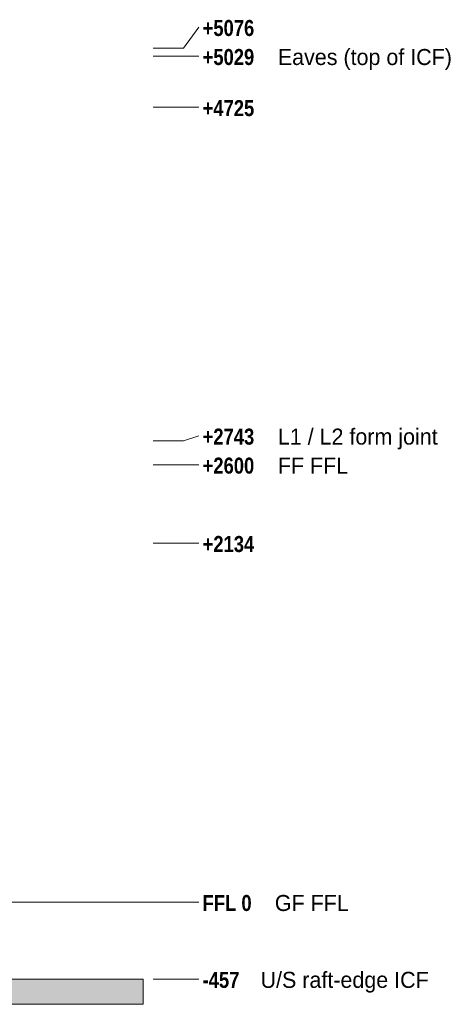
# Model space of a CAD drawing. Header units: millimetres. Extents: x -12225 to 9375, y -7780 to 11892.
# Tile 16 of 17: x 6807 to 9375, y -607 to 5246. Entities that reach past the tile are written whole.
import ezdxf

# ---------------------------------------------------------------- set-up
doc = ezdxf.new("R2010")
doc.units = ezdxf.units.MM
doc.linetypes.add('DASHED', pattern=[1.524, 1.27, -0.254])
for name, color, linetype in [('FILL-LIGHT', 7, 'Continuous'), ('LINE-STEEL', 7, 'Continuous'), ('LINE-STEEL-DASH', 7, 'DASHED'), ('LINE-STEEL_GREY', 7, 'Continuous'), ('TEXT-STEEL', 7, 'Continuous')]:
    doc.layers.add(name, color=color, linetype=linetype)
doc.styles.add('OpenSansCondensed-Bold', font='OpenSansCondensed-Bold.ttf')

msp = doc.modelspace()

# ---------------------------------------------------------------- hatches: boundary and pattern name
at = {"layer": 'FILL-LIGHT', "true_color": 0xdbdbde}
h = msp.add_hatch(color=254, dxfattribs=at)
h.dxf.hatch_style = 1
h.paths.add_polyline_path([(-800, -457.2), (7540, -457.2), (7540, -607.2), (-800, -607.2)])
h = msp.add_hatch(color=254, dxfattribs=at)
h.dxf.hatch_style = 1
h.paths.add_polyline_path([(-800, -607.2), (-800, -457.2), (7540, -457.2), (7540, -607.2)])

# ---------------------------------------------------------------- linework, layer by layer
at = {"layer": 'LINE-STEEL', "lineweight": 5}
for p, q in [((7780, 5076), (7870, 5201.5)), ((7600, 5076), (7780, 5076)), ((7600, 5029), (7780, 5029)), ((7780, 5029), (7870, 5029)), ((7600, 4725), (7780, 4725)), ((7780, 4725), (7870, 4725)), ((7780, 2743), (7870, 2772.5)), ((7600, 2743), (7780, 2743)), ((7600, 2600), (7780, 2600)), ((7780, 2600), (7870, 2600)), ((7600, 2134), (7780, 2134)), ((7780, 2134), (7870, 2134)), ((7600, 0), (7780, 0)), ((7780, 0), (7870, 0)), ((7600, -457), (7780, -457)), ((7780, -457), (7870, -457))]:
    msp.add_line(p, q, dxfattribs=at)
at = {"layer": 'LINE-STEEL-DASH', "lineweight": 5}
msp.add_line((-1700, 0), (7600, 0), dxfattribs=at)
at = {"layer": 'LINE-STEEL_GREY', "lineweight": 5}
for points in [[(-800, -457.2), (7540, -457.2), (7540, -607.2), (-800, -607.2)], [(-800, -607.2), (-800, -457.2), (7540, -457.2), (7540, -457.2), (7540, -607.2)]]:
    msp.add_lwpolyline(points, close=True, dxfattribs=at)

# ---------------------------------------------------------------- texts
at = {"layer": 'TEXT-STEEL', "style": 'OpenSansCondensed-Bold'}
for s, p in [('+5076', (7892.5, 5149)), ('+5029', (7892.5, 4976.5)), ('+4725', (7892.5, 4672.5)), ('+2743', (7892.5, 2720)), ('+2600', (7892.5, 2547.5)), ('+2134', (7892.5, 2081.5)), ('FFL 0', (7892.5, -52.5)), ('-457', (7892.5, -509.5))]:
    msp.add_text(s, height=95.25, dxfattribs=at).set_placement(p)
at = {"layer": 'TEXT-STEEL'}
for s, p in [('Eaves (top of ICF)', (8339.1, 4976.5)), ('L1 / L2 form joint', (8339.1, 2720)), ('FF FFL', (8339.1, 2547.5)), ('GF FFL', (8321.2, -52.5)), ('U/S raft-edge ICF', (8236.6, -509.5))]:
    msp.add_text(s, height=95.25, dxfattribs=at).set_placement(p)

doc.saveas('drawing.dxf')
